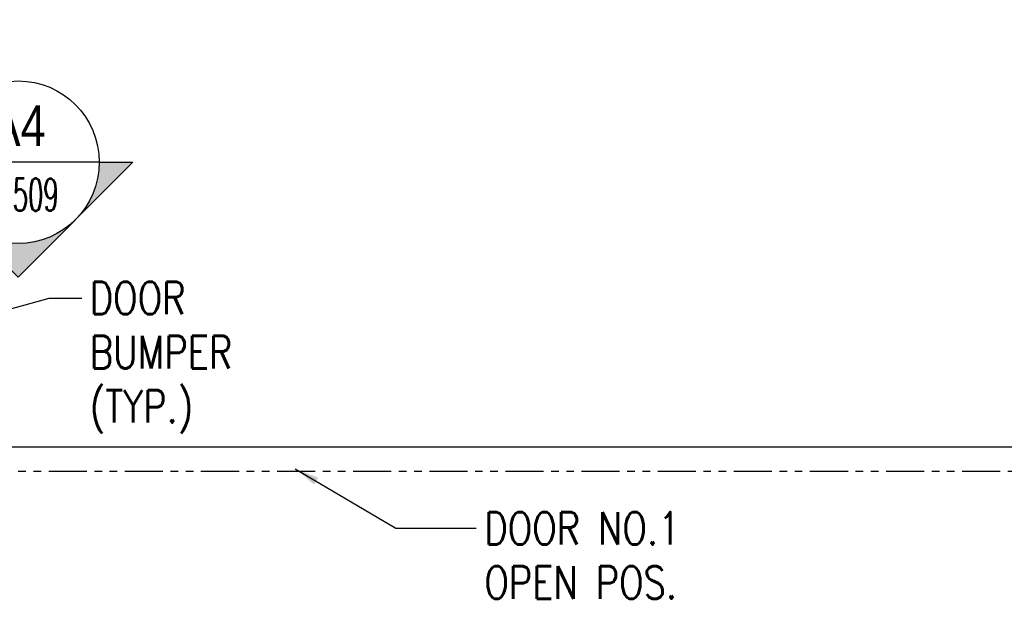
# Model space of a CAD drawing. Header units: inches. Extents: x -9715 to 27308, y -24775 to -3453.
# Tile 101 of 194: x 6710 to 6952, y -21275 to -21132. Entities that reach past the tile are written whole.
import ezdxf
from ezdxf.enums import TextEntityAlignment as Align

# ---------------------------------------------------------------- set-up
doc = ezdxf.new("R2010")
doc.units = ezdxf.units.IN
doc.header["$MEASUREMENT"] = 0
doc.linetypes.add('PHANTOM2', pattern=[1.25, 0.625, -0.125, 0.125, -0.125, 0.125, -0.125])
doc.layers.get('DEFPOINTS').update_dxf_attribs({"color": 11})
for name, color, linetype in [('S-ANNO-SYMB', 2, 'Continuous'), ('S-ANNO-TEXT', 2, 'Continuous'), ('S-DOOR-OTLN', 4, 'Continuous')]:
    doc.layers.add(name, color=color, linetype=linetype)
doc.styles.add('125', font='romans.shx', dxfattribs={"width": 0.8, "height": 2})
doc.styles.add('DIM', font='ROMANS.shx', dxfattribs={"width": 0.8})
doc.styles.add('ROMANS', font='ROMANS.shx', dxfattribs={"width": 0.8})
doc.styles.add('TITTEXTL', font='swiss.ttf', dxfattribs={"width": 0.8})
doc.dimstyles.new('DIM-16', dxfattribs={"dimscale": 0, "dimtxt": 6, "dimasz": 6, "dimexe": 3, "dimexo": 3, "dimgap": 3, "dimtad": 1, "dimdec": 1, "dimzin": 3, "dimdsep": 46, "dimlunit": 4, "dimtxsty": 'DIM', "dimcen": 0, "dimdle": 0.0625, "dimclrd": 256, "dimclre": 256, "dimclrt": 2, "dimazin": 0, "dimtfac": 1, "dimtdec": 1, "dimtmove": 1, "dimatfit": 0, "dimfxl": 0.0625, "dimfrac": 2, "dimtolj": 1, "dimtzin": 0, "dimarcsym": 0})

# ---------------------------------------------------------------- blocks, each defined once
blk = doc.blocks.new('*D1271')
at = {"layer": 'DEFPOINTS', "color": 0, "transparency": 16777216}
for p in [(6644.64, -21225.52), (6614.88, -21237.53), (6992.41, -21237.53)]:
    blk.add_point(p, dxfattribs=at)
at = {"layer": 'S-ANNO-TEXT', "lineweight": -2, "transparency": 16777216}
for p, q in [((6614.88, -21206.64), (6614.88, -21225.52)), ((6614.88, -21217.52), (6614.88, -21209.52)), ((6641.64, -21225.52), (6611.88, -21225.52)), ((6614.88, -21225.52), (6614.88, -21237.53)), ((6614.88, -21225.52), (6614.88, -21237.53)), ((6989.41, -21237.53), (6611.88, -21237.53)), ((6614.88, -21245.53), (6614.88, -21253.53))]:
    blk.add_line(p, q, dxfattribs=at)
at = {"layer": 'S-ANNO-TEXT', "transparency": 16777216}
for points in [[(6613.55, -21217.52), (6616.22, -21217.52), (6614.88, -21225.52)], [(6613.55, -21245.53), (6616.22, -21245.53), (6614.88, -21237.53)]]:
    blk.add_solid(points, dxfattribs=at)
at = {"layer": 'S-ANNO-TEXT', "color": 2, "transparency": 16777216, "insert": (6614.88, -21192.69), "char_height": 8, "attachment_point": 5, "rotation": 90, "style": 'DIM'}
blk.add_mtext('\\A1;1\'-0" \\P(TYP.)', dxfattribs=at)
blk = doc.blocks.new('NAVFAC_Anno_Arrow_A1')
at = {"linetype": 'ByBlock', "lineweight": -2}
h = blk.add_hatch(color=0, dxfattribs=at)
h.paths.add_polyline_path([(-1.768, 1.768), (-3.536, 0), (-2.5, 0, -0.198912)])
h.paths.add_polyline_path([(0, 3.536), (-1.768, 1.768, -0.414214), (1.768, 1.768)])
h.paths.add_polyline_path([(2.373, 1.162), (2.245, 1.1, -0.114349), (2.5, 0), (3.536, 0)])
h.paths.add_polyline_path([(1.768, 1.768, -0.082683), (2.245, 1.1), (2.373, 1.162)])
at = {"color": 0, "linetype": 'ByBlock', "lineweight": -2}
blk.add_lwpolyline([(-2.5, 0), (-3.536, 0), (0, 3.536), (3.536, 0), (2.5, 0)], dxfattribs=at)
blk = doc.blocks.new('Anno_Section_A2')
at = {"color": 0, "linetype": 'ByBlock', "lineweight": -2}
blk.add_line((2.5, 0), (-2.5, 0), dxfattribs=at)
blk.add_circle((0, 0), 2.5, dxfattribs=at)
at = {"color": 0, "linetype": 'ByBlock', "lineweight": -2, "style": 'ROMANS', "width": 0.8}
blk.add_attdef('NUMBER', text='', height=1, dxfattribs=at).set_placement((0, 0.5), align=Align.CENTER)
blk.add_attdef('SHEET', text='', height=0.75, dxfattribs=at).set_placement((0, -0.5), align=Align.TOP_CENTER)

msp = doc.modelspace()

# ---------------------------------------------------------------- linework, layer by layer
at = {"layer": 'S-DOOR-OTLN', "linetype": 'PHANTOM2', "ltscale": 15, "elevation": 41.66667}
msp.add_lwpolyline([(6670.92075, -21099.53585), (6988.90735, -21099.52513), (6988.90735, -21243.52513), (6670.92075, -21243.53585)], close=True, dxfattribs=at)

# ---------------------------------------------------------------- block references
at = {"layer": 'S-ANNO-SYMB'}
ref = msp.add_blockref('Anno_Section_A2', (6709.48656, -21167.3653, 41.66667), dxfattribs=dict(at, xscale=8, yscale=8, zscale=8))
ref.add_attrib('NUMBER', 'A4', dxfattribs={"layer": '0', "color": 0, "linetype": 'ByBlock', "lineweight": -2, "height": 10, "style": 'TITTEXTL', "width": 0.796875}).set_placement((6709.48656, -21163.3653, 208.33333), align=Align.CENTER)
ref.add_attrib('SHEET', 'S-509', dxfattribs={"layer": '0', "color": 0, "linetype": 'ByBlock', "lineweight": -2, "height": 8, "style": 'ROMANS', "width": 0.55}).set_placement((6709.48656, -21171.3653, 208.33333), align=Align.TOP_CENTER)
at = {"layer": 'S-ANNO-SYMB', "xscale": 8.000000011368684, "yscale": 8.000000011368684, "zscale": 8.000000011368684, "rotation": 180}
msp.add_blockref('NAVFAC_Anno_Arrow_A1', (6709.48656, -21167.3653, 41.66667), dxfattribs=at)

# ---------------------------------------------------------------- texts
at = {"layer": 'S-ANNO-TEXT', "char_height": 8, "attachment_point": 1, "style": '125'}
for s, insert in [('DOOR\\PBUMPER\\P(TYP.)', (6727.14775, -21196.79949, 41.66667)), ('DOOR NO.1\\POPEN POS.', (6824.33481, -21253.47994, 41.66667))]:
    msp.add_mtext(s, dxfattribs=dict(at, insert=insert))

# ---------------------------------------------------------------- dimensions: what is measured, and where the dimension line sits
at = {"layer": 'S-ANNO-TEXT'}
dim = msp.add_linear_dim(base=(6614.884, -21237.52513, 41.66667), p1=(6644.64278, -21225.51768, 41.66667), p2=(6992.40735, -21237.52513, 41.66667), angle=90, text='<> \\P(TYP.)', dimstyle='DIM-16', override={"dimscale": 1, "dimtxt": 8, "dimasz": 8, "dimgap": 1, "dimtad": 0, "dimdle": 1, "dimfrac": 1}, dxfattribs=at)
dim.commit()
dim.dimension.update_dxf_attribs({"geometry": '*D1271', "text_midpoint": (6628.87057, -21192.69211, 41.66667), "dimtype": 160})

# ---------------------------------------------------------------- leaders
for points in [[(6664.92075, -21215.52513, 41.66667), (6717.14775, -21200.79949, 41.66667), (6725.14775, -21200.79949, 41.66667)], [(6777.73714, -21242.82504, 41.66667), (6802.5649, -21257.47994, 41.66667), (6822.33481, -21257.47994, 41.66667)]]:
    msp.add_leader(points, dimstyle='DIM-16', override={"dimscale": 1, "dimtad": 0}, dxfattribs=at)

doc.saveas('drawing.dxf')
